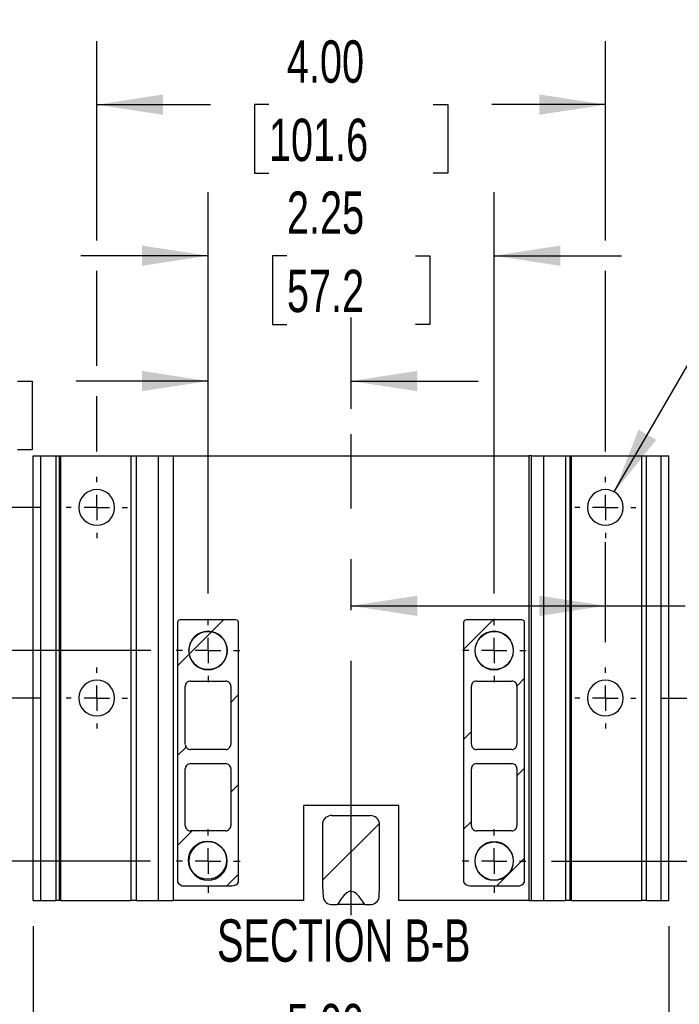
# Model space of a CAD drawing. Header units: inches. Extents: x 0 to 44, y 0 to 34.
# Tile 14 of 26: x 31.2 to 36.4, y 5 to 12.8. Entities that reach past the tile are written whole.
import ezdxf

# ---------------------------------------------------------------- set-up
doc = ezdxf.new("R2010")
doc.units = ezdxf.units.IN
doc.header["$LTSCALE"] = 4
doc.header["$MEASUREMENT"] = 0
doc.linetypes.add('CENTERX2', pattern=[0.8, 0.5, -0.1, 0.1, -0.1])
doc.layers.add('CENTER', color=40, linetype='CENTERX2')
doc.layers.add('HATCH', color=6, linetype='Continuous')
doc.layers.add('DIMENSIONS', color=140, linetype='Continuous', lineweight=25)
doc.layers.add('TEXT', color=140, linetype='Continuous', lineweight=25)
doc.styles.add('SLDTEXTSTYLE0', font='TXT', dxfattribs={"width": 0.7})
doc.dimstyles.new('SLDDIMSTYLE0', dxfattribs={"dimtxt": 0.339844, "dimasz": 0.52, "dimexe": 0, "dimexo": 0.0625, "dimgap": 0.084961, "dimtad": 0, "dimtih": 1, "dimtoh": 1, "dimrnd": 1e-09, "dimzin": 12, "dimdsep": 46, "dimtxsty": 'SLDTEXTSTYLE0', "dimsah": 1, "dimcen": 0.09, "dimadec": 0, "dimazin": 3, "dimtfac": 1, "dimtofl": 0, "dimtmove": 0, "dimatfit": 3, "dimfxl": 0, "dimfrac": 2, "dimtolj": 1, "dimtzin": 12, "dimarcsym": 0})
doc.dimstyles.new('SLDDIMSTYLE2', dxfattribs={"dimtxt": 0.339844, "dimasz": 0.52, "dimexe": 0, "dimexo": 0.0625, "dimgap": 0.084961, "dimtad": 0, "dimtih": 1, "dimtoh": 1, "dimrnd": 1e-09, "dimzin": 4, "dimdsep": 46, "dimtxsty": 'SLDTEXTSTYLE0', "dimsah": 1, "dimcen": 0.09, "dimadec": 0, "dimazin": 1, "dimtfac": 1, "dimtofl": 0, "dimtmove": 0, "dimatfit": 3, "dimfxl": 0, "dimfrac": 2, "dimtolj": 1, "dimtzin": 12, "dimarcsym": 0})
doc.dimstyles.new('SLDDIMSTYLE3', dxfattribs={"dimtxt": 0.339844, "dimasz": 0.52, "dimexe": 0, "dimexo": 0.0625, "dimgap": 0.084961, "dimtad": 0, "dimtih": 1, "dimtoh": 1, "dimdec": 3, "dimrnd": 1e-09, "dimdsep": 46, "dimtxsty": 'SLDTEXTSTYLE0', "dimsah": 1, "dimcen": 0, "dimadec": 0, "dimazin": 2, "dimtfac": 1, "dimtdec": 3, "dimtofl": 0, "dimtmove": 0, "dimatfit": 3, "dimfxl": 0, "dimfrac": 2, "dimtolj": 1, "dimtzin": 12, "dimarcsym": 0})
doc.dimstyles.new('SLDDIMSTYLE6', dxfattribs={"dimtxt": 0.339844, "dimasz": 0.52, "dimexe": 0, "dimexo": 0.0625, "dimgap": 0.084961, "dimtad": 0, "dimtih": 1, "dimtoh": 1, "dimrnd": 1e-09, "dimzin": 12, "dimdsep": 46, "dimtxsty": 'SLDTEXTSTYLE0', "dimsah": 1, "dimcen": 0.09, "dimadec": 0, "dimazin": 3, "dimtfac": 1, "dimtmove": 0, "dimatfit": 0, "dimfxl": 0, "dimfrac": 2, "dimtolj": 1, "dimtzin": 12, "dimarcsym": 0})

# ---------------------------------------------------------------- blocks, each defined once
blk = doc.blocks.new('_D_6')
at = {"layer": 'DIMENSIONS'}
for p, q in [((35.6114, 14.3566), (37.8397, 13.9618)), ((37.8397, 13.9618), (38.0297, 13.9618)), ((39.8652, 14.0084), (39.7511, 14.0084)), ((39.7511, 14.0084), (39.7511, 13.4683)), ((40.5924, 14.0084), (40.7065, 14.0084)), ((40.7065, 14.0084), (40.7065, 13.4683)), ((39.7511, 13.4683), (39.8652, 13.4683)), ((40.7065, 13.4683), (40.5924, 13.4683))]:
    blk.add_line(p, q, dxfattribs=at)
blk.add_solid([(35.6114, 14.3566), (36.1094, 14.1871), (36.1373, 14.3447)], dxfattribs=at)
at = {"layer": 'DIMENSIONS', "attachment_point": 1, "style": 'SLDTEXTSTYLE0'}
for s, insert, char_height in [('4X', (39.9353, 15.0543), 0.33333), ('%%c', (39.3259, 14.5141), 0.33333), ('0.281', (39.839, 14.5141), 0.33333), ('7.1', (39.8652, 13.8979), 0.33333), ("THRU C'SINK 45", (38.2797, 13.2817), 0.333333), ('%%d', (41.9618, 13.2817), 0.33333), ('TO', (39.1449, 12.7416), 0.33333), ('%%c', (39.9355, 12.7416), 0.33333), ('0.31', (40.4486, 12.7416), 0.33333)]:
    blk.add_mtext(s, dxfattribs=dict(at, insert=insert, char_height=char_height))
blk = doc.blocks.new('_D_16')
at = {"layer": 'DIMENSIONS'}
for p, q in [((31.2855, 5.6236), (31.2855, 4.0057)), ((36.2855, 5.6236), (36.2855, 4.0057)), ((31.2855, 4.5057), (32.6788, 4.5057)), ((33.1392, 4.5057), (33.0251, 4.5057)), ((33.0251, 4.5057), (33.0251, 3.9655)), ((34.4318, 4.5057), (34.5459, 4.5057)), ((34.5459, 4.5057), (34.5459, 3.9655)), ((36.2855, 4.5057), (34.8922, 4.5057)), ((33.0251, 3.9655), (33.1392, 3.9655)), ((34.5459, 3.9655), (34.4318, 3.9655))]:
    blk.add_line(p, q, dxfattribs=at)
for points in [[(31.2855, 4.5057), (31.8055, 4.4257), (31.8055, 4.5857)], [(36.2855, 4.5057), (35.7655, 4.5857), (35.7655, 4.4257)]]:
    blk.add_solid(points, dxfattribs=at)
at = {"layer": 'DIMENSIONS', "char_height": 0.33333, "attachment_point": 1, "style": 'SLDTEXTSTYLE0'}
for s, insert in [('5.00', (33.2806, 5.0114)), ('127.0', (33.1392, 4.3952))]:
    blk.add_mtext(s, dxfattribs=dict(at, insert=insert))
blk = doc.blocks.new('_D_17')
at = {"layer": 'DIMENSIONS'}
for p, q in [((31.7855, 11.0184), (31.7855, 12.5871)), ((35.7855, 11.0184), (35.7855, 12.5871)), ((31.7855, 12.0871), (32.6788, 12.0871)), ((33.1392, 12.0871), (33.0251, 12.0871)), ((33.0251, 12.0871), (33.0251, 11.547)), ((34.4318, 12.0871), (34.5459, 12.0871)), ((34.5459, 12.0871), (34.5459, 11.547)), ((35.7855, 12.0871), (34.8922, 12.0871)), ((33.0251, 11.547), (33.1392, 11.547)), ((34.5459, 11.547), (34.4318, 11.547)), ((31.7855, 10.032), (31.7855, 10.7784)), ((35.7855, 9.3581), (35.7855, 10.7784)), ((31.7855, 9.3581), (31.7855, 9.792))]:
    blk.add_line(p, q, dxfattribs=at)
for points in [[(31.7855, 12.0871), (32.3055, 12.0071), (32.3055, 12.1671)], [(35.7855, 12.0871), (35.2655, 12.1671), (35.2655, 12.0071)]]:
    blk.add_solid(points, dxfattribs=at)
at = {"layer": 'DIMENSIONS', "char_height": 0.33333, "attachment_point": 1, "style": 'SLDTEXTSTYLE0'}
for s, insert in [('4.00', (33.2806, 12.5929)), ('101.6', (33.1392, 11.9767))]:
    blk.add_mtext(s, dxfattribs=dict(at, insert=insert))
blk = doc.blocks.new('_D_18')
at = {"layer": 'DIMENSIONS'}
for p, q in [((38.5658, 7.4176), (38.5658, 8.4176)), ((36.226, 7.4176), (39.0658, 7.4176)), ((38.0609, 6.7766), (37.9467, 6.7766)), ((37.9467, 6.7766), (37.9467, 6.2365)), ((39.0707, 6.7766), (39.1849, 6.7766)), ((39.1849, 6.7766), (39.1849, 6.2365)), ((37.9467, 6.2365), (38.0609, 6.2365)), ((39.1849, 6.2365), (39.0707, 6.2365)), ((35.3605, 6.1356), (39.0658, 6.1356)), ((38.5658, 6.1356), (38.5658, 5.1356))]:
    blk.add_line(p, q, dxfattribs=at)
for points in [[(38.5658, 7.4176), (38.6458, 7.9376), (38.4858, 7.9376)], [(38.5658, 6.1356), (38.4858, 5.6156), (38.6458, 5.6156)]]:
    blk.add_solid(points, dxfattribs=at)
at = {"layer": 'DIMENSIONS', "char_height": 0.33333, "attachment_point": 1, "style": 'SLDTEXTSTYLE0'}
for s, insert in [('1.28', (38.0609, 7.2824)), ('32.6', (38.0609, 6.6662))]:
    blk.add_mtext(s, dxfattribs=dict(at, insert=insert))
blk = doc.blocks.new('_D_19')
at = {"layer": 'DIMENSIONS'}
for p, q in [((27.6377, 9.3949), (27.5236, 9.3949)), ((27.5236, 9.3949), (27.5236, 8.8548)), ((28.6476, 9.3949), (28.7617, 9.3949)), ((28.7617, 9.3949), (28.7617, 8.8548)), ((29.26, 9.3949), (29.7107, 9.3949)), ((29.7107, 9.3949), (29.7107, 8.9176)), ((31.345, 8.9176), (29.2107, 8.9176)), ((29.7107, 8.9176), (29.7107, 7.4176)), ((27.5236, 8.8548), (27.6377, 8.8548)), ((28.7617, 8.8548), (28.6476, 8.8548)), ((30.5548, 7.4176), (29.2107, 7.4176)), ((31.345, 7.4176), (30.7948, 7.4176))]:
    blk.add_line(p, q, dxfattribs=at)
for points in [[(29.7107, 8.9176), (29.6307, 8.3976), (29.7907, 8.3976)], [(29.7107, 7.4176), (29.7907, 7.9376), (29.6307, 7.9376)]]:
    blk.add_solid(points, dxfattribs=at)
at = {"layer": 'DIMENSIONS', "char_height": 0.33333, "attachment_point": 1, "style": 'SLDTEXTSTYLE0'}
for s, insert in [('1.50', (27.6377, 9.9007)), ('38.1', (27.6377, 9.2845))]:
    blk.add_mtext(s, dxfattribs=dict(at, insert=insert))
blk = doc.blocks.new('_D_20')
at = {"layer": 'DIMENSIONS'}
for p, q in [((32.6605, 8.2416), (32.6605, 11.3984)), ((34.9116, 8.2416), (34.9116, 11.3984)), ((32.6605, 10.8984), (31.6605, 10.8984)), ((33.2811, 10.8984), (33.167, 10.8984)), ((33.167, 10.8984), (33.167, 10.3583)), ((34.291, 10.8984), (34.4051, 10.8984)), ((34.4051, 10.8984), (34.4051, 10.3583)), ((34.9116, 10.8984), (35.9116, 10.8984)), ((33.167, 10.3583), (33.2811, 10.3583)), ((34.4051, 10.3583), (34.291, 10.3583))]:
    blk.add_line(p, q, dxfattribs=at)
for points in [[(32.6605, 10.8984), (32.1405, 10.9784), (32.1405, 10.8184)], [(34.9116, 10.8984), (35.4316, 10.8184), (35.4316, 10.9784)]]:
    blk.add_solid(points, dxfattribs=at)
at = {"layer": 'DIMENSIONS', "char_height": 0.33333, "attachment_point": 1, "style": 'SLDTEXTSTYLE0'}
for s, insert in [('2.25', (33.2811, 11.4042)), ('57.2', (33.2811, 10.788))]:
    blk.add_mtext(s, dxfattribs=dict(at, insert=insert))
blk = doc.blocks.new('_D_21')
at = {"layer": 'DIMENSIONS'}
for p, q in [((35.8558, 9.0393), (36.663, 10.4375)), ((36.663, 10.4375), (36.8497, 10.4375)), ((37.639, 10.214), (37.5249, 10.214)), ((37.5249, 10.214), (37.5249, 9.6739)), ((38.3662, 10.214), (38.4803, 10.214)), ((38.4803, 10.214), (38.4803, 9.6739)), ((37.5249, 9.6739), (37.639, 9.6739)), ((38.4803, 9.6739), (38.3662, 9.6739))]:
    blk.add_line(p, q, dxfattribs=at)
blk.add_solid([(35.8558, 9.0393), (36.1851, 9.4496), (36.0465, 9.5296)], dxfattribs=at)
at = {"layer": 'DIMENSIONS', "char_height": 0.33333, "attachment_point": 1, "style": 'SLDTEXTSTYLE0'}
for s, insert in [('8X', (37.7091, 11.2599)), ('%%c', (37.0997, 10.7198)), ('0.281', (37.6129, 10.7198)), ('7.1', (37.639, 10.1036)), ('THRU', (37.3813, 9.4874))]:
    blk.add_mtext(s, dxfattribs=dict(at, insert=insert))
blk = doc.blocks.new('_D_22')
at = {"layer": 'DIMENSIONS'}
for p, q in [((32.2105, 7.7916), (30.1748, 7.7916)), ((30.6748, 6.1356), (30.6748, 7.7916)), ((32.2089, 6.1356), (30.1748, 6.1356)), ((30.6748, 5.701), (30.6748, 6.1356)), ((28.376, 5.701), (28.2619, 5.701)), ((28.2619, 5.701), (28.2619, 5.1609)), ((29.3859, 5.701), (29.5, 5.701)), ((29.5, 5.701), (29.5, 5.1609)), ((29.9983, 5.701), (30.6748, 5.701)), ((28.2619, 5.1609), (28.376, 5.1609)), ((29.5, 5.1609), (29.3859, 5.1609))]:
    blk.add_line(p, q, dxfattribs=at)
for points in [[(30.6748, 7.7916), (30.5948, 7.2716), (30.7548, 7.2716)], [(30.6748, 6.1356), (30.7548, 6.6556), (30.5948, 6.6556)]]:
    blk.add_solid(points, dxfattribs=at)
at = {"layer": 'DIMENSIONS', "char_height": 0.33333, "attachment_point": 1, "style": 'SLDTEXTSTYLE0'}
for s, insert in [('1.66', (28.376, 6.2068)), ('42.1', (28.376, 5.5906))]:
    blk.add_mtext(s, dxfattribs=dict(at, insert=insert))
blk = doc.blocks.new('_D_23')
at = {"layer": 'DIMENSIONS'}
for p, q in [((32.6605, 8.2416), (32.6605, 10.412)), ((33.7855, 9.6939), (33.7855, 10.412)), ((30.1531, 9.912), (30.0389, 9.912)), ((30.0389, 9.912), (30.0389, 9.3719)), ((31.1629, 9.912), (31.2771, 9.912)), ((31.2771, 9.912), (31.2771, 9.3719)), ((32.6605, 9.912), (31.6233, 9.912)), ((33.7855, 9.912), (34.7855, 9.912)), ((30.0389, 9.3719), (30.1531, 9.3719)), ((31.2771, 9.3719), (31.1629, 9.3719))]:
    blk.add_line(p, q, dxfattribs=at)
for points in [[(32.6605, 9.912), (32.1405, 9.992), (32.1405, 9.832)], [(33.7855, 9.912), (34.3055, 9.832), (34.3055, 9.992)]]:
    blk.add_solid(points, dxfattribs=at)
at = {"layer": 'DIMENSIONS', "char_height": 0.33333, "attachment_point": 1, "style": 'SLDTEXTSTYLE0'}
for s, insert in [('1.13', (30.1531, 10.4178)), ('28.6', (30.1531, 9.8015))]:
    blk.add_mtext(s, dxfattribs=dict(at, insert=insert))
blk = doc.blocks.new('_D_24')
at = {"layer": 'DIMENSIONS'}
for p, q in [((35.7855, 7.8581), (35.7855, 8.6436)), ((33.7855, 8.1436), (35.7855, 8.1436)), ((35.7855, 8.1436), (36.4129, 8.1436)), ((36.8733, 8.1436), (36.7592, 8.1436)), ((36.7592, 8.1436), (36.7592, 7.6035)), ((37.8832, 8.1436), (37.9973, 8.1436)), ((37.9973, 8.1436), (37.9973, 7.6035)), ((36.7592, 7.6035), (36.8733, 7.6035)), ((37.9973, 7.6035), (37.8832, 7.6035))]:
    blk.add_line(p, q, dxfattribs=at)
for points in [[(33.7855, 8.1436), (34.3055, 8.0636), (34.3055, 8.2236)], [(35.7855, 8.1436), (35.2655, 8.2236), (35.2655, 8.0636)]]:
    blk.add_solid(points, dxfattribs=at)
at = {"layer": 'DIMENSIONS', "char_height": 0.33333, "attachment_point": 1, "style": 'SLDTEXTSTYLE0'}
for s, insert in [('2.00', (36.8733, 8.6494)), ('50.8', (36.8733, 8.0332))]:
    blk.add_mtext(s, dxfattribs=dict(at, insert=insert))
blk = doc.blocks.new('SW_CENTERMARKSYMBOL_9')
at = {"layer": 'CENTER', "color": 0}
for p, q in [((0, 0.2), (0, 0.25)), ((0, 0), (0, 0.1)), ((-0.2, 0), (-0.25, 0)), ((0, 0), (-0.1, 0)), ((0, 0), (0, -0.1)), ((0, 0), (0.1, 0)), ((0.2, 0), (0.25, 0)), ((0, -0.2), (0, -0.25))]:
    blk.add_line(p, q, dxfattribs=at)
blk = doc.blocks.new('SW_CENTERMARKSYMBOL_10')
at = {"layer": 'CENTER', "color": 0}
for p, q in [((0, 0.2), (0, 0.25)), ((0, 0), (0, 0.1)), ((-0.2, 0), (-0.25, 0)), ((0, 0), (-0.1, 0)), ((0, 0), (0, -0.1)), ((0, 0), (0.1, 0)), ((0.2, 0), (0.25, 0)), ((0, -0.2), (0, -0.25))]:
    blk.add_line(p, q, dxfattribs=at)
blk = doc.blocks.new('SW_CENTERMARKSYMBOL_11')
at = {"layer": 'CENTER', "color": 0}
for p, q in [((0, 0.2), (0, 0.25)), ((0, 0), (0, 0.1)), ((-0.2, 0), (-0.25, 0)), ((0, 0), (-0.1, 0)), ((0, 0), (0, -0.1)), ((0, 0), (0.1, 0)), ((0.2, 0), (0.25, 0)), ((0, -0.2), (0, -0.25))]:
    blk.add_line(p, q, dxfattribs=at)
blk = doc.blocks.new('SW_CENTERMARKSYMBOL_12')
at = {"layer": 'CENTER', "color": 0}
for p, q in [((0, 0.2), (0, 0.2405)), ((0, 0), (0, 0.1)), ((-0.2, 0), (-0.2405, 0)), ((0, 0), (-0.1, 0)), ((0, 0), (0, -0.1)), ((0, 0), (0.1, 0)), ((0.2, 0), (0.2405, 0)), ((0, -0.2), (0, -0.2405))]:
    blk.add_line(p, q, dxfattribs=at)
blk = doc.blocks.new('SW_CENTERMARKSYMBOL_13')
at = {"layer": 'CENTER', "color": 0}
for p, q in [((0, 0.2), (0, 0.2405)), ((0, 0), (0, 0.1)), ((-0.2, 0), (-0.2405, 0)), ((0, 0), (-0.1, 0)), ((0, 0), (0, -0.1)), ((0, 0), (0.1, 0)), ((0.2, 0), (0.2405, 0)), ((0, -0.2), (0, -0.2405))]:
    blk.add_line(p, q, dxfattribs=at)
blk = doc.blocks.new('SW_CENTERMARKSYMBOL_14')
at = {"layer": 'CENTER', "color": 0}
for p, q in [((0, 0.2), (0, 0.2405)), ((0, 0), (0, 0.1)), ((-0.2, 0), (-0.2405, 0)), ((0, 0), (-0.1, 0)), ((0, 0), (0, -0.1)), ((0, 0), (0.1, 0)), ((0.2, 0), (0.2405, 0)), ((0, -0.2), (0, -0.2405))]:
    blk.add_line(p, q, dxfattribs=at)
blk = doc.blocks.new('SW_CENTERMARKSYMBOL_15')
at = {"layer": 'CENTER', "color": 0}
for p, q in [((0, 0.2), (0, 0.2405)), ((0, 0), (0, 0.1)), ((-0.2, 0), (-0.2405, 0)), ((0, 0), (-0.1, 0)), ((0, 0), (0, -0.1)), ((0, 0), (0.1, 0)), ((0.2, 0), (0.2405, 0)), ((0, -0.2), (0, -0.2405))]:
    blk.add_line(p, q, dxfattribs=at)
blk = doc.blocks.new('SW_CENTERMARKSYMBOL_16')
at = {"layer": 'CENTER', "color": 0}
for p, q in [((0, 0.2), (0, 0.2516)), ((0, 0), (0, 0.1)), ((-0.2, 0), (-0.2516, 0)), ((0, 0), (-0.1, 0)), ((0, 0), (0, -0.1)), ((0, 0), (0.1, 0)), ((0.2, 0), (0.2516, 0)), ((0, -0.2), (0, -0.2516))]:
    blk.add_line(p, q, dxfattribs=at)

msp = doc.modelspace()

# ---------------------------------------------------------------- hatches: boundary and pattern name
at = {"layer": 'HATCH'}
h = msp.add_hatch(dxfattribs=at)
h.set_pattern_fill('ANSI31', color=256, scale=4, style=0)
edge = h.paths.add_edge_path(flags=0)
edge.add_arc((32.8803, 8.0114), 0.021, 0, 90)
edge.add_line((32.8803, 8.0324), (32.4418, 8.0324))
edge.add_arc((32.4418, 8.0114), 0.021, 90, 180)
edge.add_line((32.4208, 8.0114), (32.4208, 5.9678))
edge.add_arc((32.473, 6.0021), 0.0625, 213.24986, 270)
edge.add_line((32.473, 5.9396), (32.8483, 5.9396))
edge.add_ellipse((32.8483, 6.0021), major_axis=(0.0625, 0), ratio=0.999391, start_angle=270, end_angle=328.10263)
edge.add_line((32.9014, 5.9691), (32.9014, 8.0114))
edge = h.paths.add_edge_path(flags=0)
edge.add_arc((32.6605, 7.7916), 0.1516, -90, 90, ccw=False)
edge.add_arc((32.6605, 7.7916), 0.1516, 180, 270, ccw=False)
edge.add_arc((32.6605, 7.7916), 0.1516, 90, 180, ccw=False)
edge = h.paths.add_edge_path(flags=0)
edge.add_line((32.8397, 6.8616), (32.8397, 6.4137))
edge.add_spline(control_points=[(32.8397, 6.4137), (32.8397, 6.4083), (32.8386, 6.4029), (32.8365, 6.398), (32.8348, 6.3939), (32.8323, 6.39), (32.8293, 6.3866), (32.8262, 6.3833), (32.8226, 6.3805), (32.8186, 6.3783), (32.8147, 6.3762), (32.8103, 6.3747), (32.8059, 6.374), (32.8038, 6.3736), (32.8016, 6.3735), (32.7995, 6.3735)], knot_values=[0, 0, 0, 0, 0.000405, 0.000405, 0.000405, 0.000746, 0.000746, 0.000746, 0.001087, 0.001087, 0.001087, 0.001428, 0.001428, 0.001428, 0.001588, 0.001588, 0.001588, 0.001588], weights=[1, 1, 1, 1, 1, 1, 1, 1, 1, 1, 1, 1, 1, 1, 1, 1], degree=3, periodic=0)
edge.add_line((32.7995, 6.3735), (32.5216, 6.3735))
edge.add_spline(control_points=[(32.5216, 6.3735), (32.5162, 6.3735), (32.5108, 6.3746), (32.5059, 6.3766), (32.5018, 6.3784), (32.4979, 6.3809), (32.4945, 6.3839), (32.4912, 6.3869), (32.4884, 6.3905), (32.4862, 6.3945), (32.4841, 6.3985), (32.4826, 6.4028), (32.4819, 6.4073), (32.4815, 6.4094), (32.4814, 6.4115), (32.4814, 6.4137)], knot_values=[0, 0, 0, 0, 0.000405, 0.000405, 0.000405, 0.000746, 0.000746, 0.000746, 0.001087, 0.001087, 0.001087, 0.001428, 0.001428, 0.001428, 0.001588, 0.001588, 0.001588, 0.001588], weights=[1, 1, 1, 1, 1, 1, 1, 1, 1, 1, 1, 1, 1, 1, 1, 1], degree=3, periodic=0)
edge.add_line((32.4814, 6.4137), (32.4814, 6.8616))
edge.add_spline(control_points=[(32.4814, 6.8616), (32.4814, 6.8669), (32.4825, 6.8723), (32.4845, 6.8772), (32.4863, 6.8814), (32.4888, 6.8853), (32.4918, 6.8886), (32.4948, 6.8919), (32.4985, 6.8948), (32.5024, 6.8969), (32.5064, 6.8991), (32.5107, 6.9006), (32.5152, 6.9013), (32.5173, 6.9016), (32.5194, 6.9018), (32.5216, 6.9018)], knot_values=[0, 0, 0, 0, 0.000405, 0.000405, 0.000405, 0.000746, 0.000746, 0.000746, 0.001087, 0.001087, 0.001087, 0.001428, 0.001428, 0.001428, 0.001588, 0.001588, 0.001588, 0.001588], weights=[1, 1, 1, 1, 1, 1, 1, 1, 1, 1, 1, 1, 1, 1, 1, 1], degree=3, periodic=0)
edge.add_line((32.5216, 6.9018), (32.7995, 6.9018))
edge.add_spline(control_points=[(32.7995, 6.9018), (32.8048, 6.9018), (32.8102, 6.9007), (32.8151, 6.8986), (32.8193, 6.8969), (32.8232, 6.8944), (32.8265, 6.8914), (32.8298, 6.8883), (32.8327, 6.8847), (32.8348, 6.8807), (32.837, 6.8768), (32.8385, 6.8724), (32.8392, 6.868), (32.8395, 6.8659), (32.8397, 6.8637), (32.8397, 6.8616)], knot_values=[0, 0, 0, 0, 0.000405, 0.000405, 0.000405, 0.000746, 0.000746, 0.000746, 0.001087, 0.001087, 0.001087, 0.001428, 0.001428, 0.001428, 0.001588, 0.001588, 0.001588, 0.001588], weights=[1, 1, 1, 1, 1, 1, 1, 1, 1, 1, 1, 1, 1, 1, 1, 1], degree=3, periodic=0)
edge = h.paths.add_edge_path(flags=0)
edge.add_line((32.4814, 7.0537), (32.4814, 7.5116))
edge.add_spline(control_points=[(32.4814, 7.5116), (32.4814, 7.5169), (32.4825, 7.5223), (32.4845, 7.5272), (32.4863, 7.5314), (32.4888, 7.5353), (32.4918, 7.5386), (32.4948, 7.5419), (32.4985, 7.5448), (32.5024, 7.5469), (32.5064, 7.5491), (32.5107, 7.5506), (32.5152, 7.5513), (32.5173, 7.5516), (32.5194, 7.5518), (32.5216, 7.5518)], knot_values=[0, 0, 0, 0, 0.000405, 0.000405, 0.000405, 0.000746, 0.000746, 0.000746, 0.001087, 0.001087, 0.001087, 0.001428, 0.001428, 0.001428, 0.001588, 0.001588, 0.001588, 0.001588], weights=[1, 1, 1, 1, 1, 1, 1, 1, 1, 1, 1, 1, 1, 1, 1, 1], degree=3, periodic=0)
edge.add_line((32.5216, 7.5518), (32.7995, 7.5518))
edge.add_spline(control_points=[(32.7995, 7.5518), (32.8048, 7.5518), (32.8102, 7.5507), (32.8151, 7.5486), (32.8193, 7.5469), (32.8232, 7.5444), (32.8265, 7.5414), (32.8298, 7.5383), (32.8327, 7.5347), (32.8348, 7.5307), (32.837, 7.5268), (32.8385, 7.5224), (32.8392, 7.518), (32.8395, 7.5159), (32.8397, 7.5137), (32.8397, 7.5116)], knot_values=[0, 0, 0, 0, 0.000405, 0.000405, 0.000405, 0.000746, 0.000746, 0.000746, 0.001087, 0.001087, 0.001087, 0.001428, 0.001428, 0.001428, 0.001588, 0.001588, 0.001588, 0.001588], weights=[1, 1, 1, 1, 1, 1, 1, 1, 1, 1, 1, 1, 1, 1, 1, 1], degree=3, periodic=0)
edge.add_line((32.8397, 7.5116), (32.8397, 7.0537))
edge.add_spline(control_points=[(32.8397, 7.0537), (32.8397, 7.0483), (32.8386, 7.0429), (32.8365, 7.038), (32.8348, 7.0339), (32.8323, 7.03), (32.8293, 7.0266), (32.8262, 7.0233), (32.8226, 7.0205), (32.8186, 7.0183), (32.8147, 7.0162), (32.8103, 7.0147), (32.8059, 7.014), (32.8038, 7.0136), (32.8016, 7.0135), (32.7995, 7.0135)], knot_values=[0, 0, 0, 0, 0.000405, 0.000405, 0.000405, 0.000746, 0.000746, 0.000746, 0.001087, 0.001087, 0.001087, 0.001428, 0.001428, 0.001428, 0.001588, 0.001588, 0.001588, 0.001588], weights=[1, 1, 1, 1, 1, 1, 1, 1, 1, 1, 1, 1, 1, 1, 1, 1], degree=3, periodic=0)
edge.add_line((32.7995, 7.0135), (32.5216, 7.0135))
edge.add_spline(control_points=[(32.5216, 7.0135), (32.5162, 7.0135), (32.5108, 7.0146), (32.5059, 7.0166), (32.5018, 7.0184), (32.4979, 7.0209), (32.4945, 7.0239), (32.4912, 7.0269), (32.4884, 7.0305), (32.4862, 7.0345), (32.4841, 7.0385), (32.4826, 7.0428), (32.4819, 7.0473), (32.4815, 7.0494), (32.4814, 7.0515), (32.4814, 7.0537)], knot_values=[0, 0, 0, 0, 0.000405, 0.000405, 0.000405, 0.000746, 0.000746, 0.000746, 0.001087, 0.001087, 0.001087, 0.001428, 0.001428, 0.001428, 0.001588, 0.001588, 0.001588, 0.001588], weights=[1, 1, 1, 1, 1, 1, 1, 1, 1, 1, 1, 1, 1, 1, 1, 1], degree=3, periodic=0)
edge = h.paths.add_edge_path(flags=0)
edge.add_arc((32.6605, 6.1356), 0.1516, -90, 90, ccw=False)
edge.add_arc((32.6605, 6.1356), 0.1516, 180, 270, ccw=False)
edge.add_arc((32.6605, 6.1356), 0.1516, 90, 180, ccw=False)
h = msp.add_hatch(dxfattribs=at)
h.set_pattern_fill('ANSI31', color=256, scale=4, style=0)
edge = h.paths.add_edge_path(flags=0)
edge.add_arc((35.1293, 8.0114), 0.021, 0, 90.00001)
edge.add_line((35.1293, 8.0324), (34.6907, 8.0324))
edge.add_arc((34.6907, 8.0114), 0.021, 90, 180)
edge.add_line((34.6697, 8.0114), (34.6697, 5.9691))
edge.add_ellipse((34.7228, 6.0021), major_axis=(0.0625, 0), ratio=0.999391, start_angle=211.89737, end_angle=270)
edge.add_line((34.7228, 5.9396), (35.098, 5.9396))
edge.add_arc((35.098, 6.0021), 0.0625, 270, 326.75014)
edge.add_line((35.1503, 5.9678), (35.1503, 8.0114))
edge = h.paths.add_edge_path(flags=0)
edge.add_arc((34.9105, 7.7916), 0.1516, -90, 90, ccw=False)
edge.add_arc((34.9105, 7.7916), 0.1516, 180, 270, ccw=False)
edge.add_arc((34.9105, 7.7916), 0.1516, 90, 180, ccw=False)
edge = h.paths.add_edge_path(flags=0)
edge.add_line((35.0897, 7.5116), (35.0897, 7.0537))
edge.add_spline(control_points=[(35.0897, 7.0537), (35.0897, 7.0483), (35.0886, 7.0429), (35.0865, 7.038), (35.0848, 7.0339), (35.0823, 7.03), (35.0793, 7.0266), (35.0762, 7.0233), (35.0726, 7.0205), (35.0686, 7.0183), (35.0647, 7.0162), (35.0603, 7.0147), (35.0559, 7.014), (35.0538, 7.0136), (35.0516, 7.0135), (35.0495, 7.0135)], knot_values=[0, 0, 0, 0, 0.000405, 0.000405, 0.000405, 0.000746, 0.000746, 0.000746, 0.001087, 0.001087, 0.001087, 0.001428, 0.001428, 0.001428, 0.001588, 0.001588, 0.001588, 0.001588], weights=[1, 1, 1, 1, 1, 1, 1, 1, 1, 1, 1, 1, 1, 1, 1, 1], degree=3, periodic=0)
edge.add_line((35.0495, 7.0135), (34.7716, 7.0135))
edge.add_spline(control_points=[(34.7716, 7.0135), (34.7662, 7.0135), (34.7608, 7.0146), (34.7559, 7.0166), (34.7518, 7.0184), (34.7479, 7.0209), (34.7445, 7.0239), (34.7412, 7.0269), (34.7384, 7.0305), (34.7362, 7.0345), (34.7341, 7.0385), (34.7326, 7.0428), (34.7319, 7.0473), (34.7315, 7.0494), (34.7314, 7.0515), (34.7314, 7.0537)], knot_values=[0, 0, 0, 0, 0.000405, 0.000405, 0.000405, 0.000746, 0.000746, 0.000746, 0.001087, 0.001087, 0.001087, 0.001428, 0.001428, 0.001428, 0.001588, 0.001588, 0.001588, 0.001588], weights=[1, 1, 1, 1, 1, 1, 1, 1, 1, 1, 1, 1, 1, 1, 1, 1], degree=3, periodic=0)
edge.add_line((34.7314, 7.0537), (34.7314, 7.5116))
edge.add_spline(control_points=[(34.7314, 7.5116), (34.7314, 7.5169), (34.7325, 7.5223), (34.7345, 7.5272), (34.7363, 7.5314), (34.7388, 7.5353), (34.7418, 7.5386), (34.7448, 7.5419), (34.7485, 7.5448), (34.7524, 7.5469), (34.7564, 7.5491), (34.7607, 7.5506), (34.7652, 7.5513), (34.7673, 7.5516), (34.7694, 7.5518), (34.7716, 7.5518)], knot_values=[0, 0, 0, 0, 0.000405, 0.000405, 0.000405, 0.000746, 0.000746, 0.000746, 0.001087, 0.001087, 0.001087, 0.001428, 0.001428, 0.001428, 0.001588, 0.001588, 0.001588, 0.001588], weights=[1, 1, 1, 1, 1, 1, 1, 1, 1, 1, 1, 1, 1, 1, 1, 1], degree=3, periodic=0)
edge.add_line((34.7716, 7.5518), (35.0495, 7.5518))
edge.add_spline(control_points=[(35.0495, 7.5518), (35.0548, 7.5518), (35.0602, 7.5507), (35.0651, 7.5486), (35.0693, 7.5469), (35.0732, 7.5444), (35.0765, 7.5414), (35.0798, 7.5383), (35.0827, 7.5347), (35.0848, 7.5307), (35.087, 7.5268), (35.0885, 7.5224), (35.0892, 7.518), (35.0895, 7.5159), (35.0897, 7.5137), (35.0897, 7.5116)], knot_values=[0, 0, 0, 0, 0.000405, 0.000405, 0.000405, 0.000746, 0.000746, 0.000746, 0.001087, 0.001087, 0.001087, 0.001428, 0.001428, 0.001428, 0.001588, 0.001588, 0.001588, 0.001588], weights=[1, 1, 1, 1, 1, 1, 1, 1, 1, 1, 1, 1, 1, 1, 1, 1], degree=3, periodic=0)
edge = h.paths.add_edge_path(flags=0)
edge.add_line((35.0897, 6.8616), (35.0897, 6.4137))
edge.add_spline(control_points=[(35.0897, 6.4137), (35.0897, 6.4083), (35.0886, 6.4029), (35.0865, 6.398), (35.0848, 6.3939), (35.0823, 6.39), (35.0793, 6.3866), (35.0762, 6.3833), (35.0726, 6.3805), (35.0686, 6.3783), (35.0647, 6.3762), (35.0603, 6.3747), (35.0559, 6.374), (35.0538, 6.3736), (35.0516, 6.3735), (35.0495, 6.3735)], knot_values=[0, 0, 0, 0, 0.000405, 0.000405, 0.000405, 0.000746, 0.000746, 0.000746, 0.001087, 0.001087, 0.001087, 0.001428, 0.001428, 0.001428, 0.001588, 0.001588, 0.001588, 0.001588], weights=[1, 1, 1, 1, 1, 1, 1, 1, 1, 1, 1, 1, 1, 1, 1, 1], degree=3, periodic=0)
edge.add_line((35.0495, 6.3735), (34.7716, 6.3735))
edge.add_spline(control_points=[(34.7716, 6.3735), (34.7662, 6.3735), (34.7608, 6.3746), (34.7559, 6.3766), (34.7518, 6.3784), (34.7479, 6.3809), (34.7445, 6.3839), (34.7412, 6.3869), (34.7384, 6.3905), (34.7362, 6.3945), (34.7341, 6.3985), (34.7326, 6.4028), (34.7319, 6.4073), (34.7315, 6.4094), (34.7314, 6.4115), (34.7314, 6.4137)], knot_values=[0, 0, 0, 0, 0.000405, 0.000405, 0.000405, 0.000746, 0.000746, 0.000746, 0.001087, 0.001087, 0.001087, 0.001428, 0.001428, 0.001428, 0.001588, 0.001588, 0.001588, 0.001588], weights=[1, 1, 1, 1, 1, 1, 1, 1, 1, 1, 1, 1, 1, 1, 1, 1], degree=3, periodic=0)
edge.add_line((34.7314, 6.4137), (34.7314, 6.8616))
edge.add_spline(control_points=[(34.7314, 6.8616), (34.7314, 6.8669), (34.7325, 6.8723), (34.7345, 6.8772), (34.7363, 6.8814), (34.7388, 6.8853), (34.7418, 6.8886), (34.7448, 6.8919), (34.7485, 6.8948), (34.7524, 6.8969), (34.7564, 6.8991), (34.7607, 6.9006), (34.7652, 6.9013), (34.7673, 6.9016), (34.7694, 6.9018), (34.7716, 6.9018)], knot_values=[0, 0, 0, 0, 0.000405, 0.000405, 0.000405, 0.000746, 0.000746, 0.000746, 0.001087, 0.001087, 0.001087, 0.001428, 0.001428, 0.001428, 0.001588, 0.001588, 0.001588, 0.001588], weights=[1, 1, 1, 1, 1, 1, 1, 1, 1, 1, 1, 1, 1, 1, 1, 1], degree=3, periodic=0)
edge.add_line((34.7716, 6.9018), (35.0495, 6.9018))
edge.add_spline(control_points=[(35.0495, 6.9018), (35.0548, 6.9018), (35.0602, 6.9007), (35.0651, 6.8986), (35.0693, 6.8969), (35.0732, 6.8944), (35.0765, 6.8914), (35.0798, 6.8883), (35.0827, 6.8847), (35.0848, 6.8807), (35.087, 6.8768), (35.0885, 6.8724), (35.0892, 6.868), (35.0895, 6.8659), (35.0897, 6.8637), (35.0897, 6.8616)], knot_values=[0, 0, 0, 0, 0.000405, 0.000405, 0.000405, 0.000746, 0.000746, 0.000746, 0.001087, 0.001087, 0.001087, 0.001428, 0.001428, 0.001428, 0.001588, 0.001588, 0.001588, 0.001588], weights=[1, 1, 1, 1, 1, 1, 1, 1, 1, 1, 1, 1, 1, 1, 1, 1], degree=3, periodic=0)
edge = h.paths.add_edge_path(flags=0)
edge.add_arc((34.9105, 6.1356), 0.1516, -90, 90, ccw=False)
edge.add_arc((34.9105, 6.1356), 0.1516, 180, 270, ccw=False)
edge.add_arc((34.9105, 6.1356), 0.1516, 90, 180, ccw=False)
h = msp.add_hatch(dxfattribs=at)
h.set_pattern_fill('ANSI31', color=256, scale=4, style=0)
edge = h.paths.add_edge_path(flags=0)
edge.add_arc((32.6605, 7.7916), 0.15, 0, 360)
h = msp.add_hatch(dxfattribs=at)
h.set_pattern_fill('ANSI31', color=256, scale=4, style=0)
edge = h.paths.add_edge_path(flags=0)
edge.add_arc((34.9116, 7.7916), 0.15, 0, 360)
h = msp.add_hatch(dxfattribs=at)
h.set_pattern_fill('ANSI31', color=256, scale=4, style=0)
edge = h.paths.add_edge_path(flags=0)
edge.add_line((33.8928, 5.7926), (33.9322, 5.7926))
edge.add_spline(control_points=[(33.9322, 5.7926), (33.9334, 5.7926), (33.9346, 5.7926), (33.9358, 5.7927), (33.9451, 5.793), (33.9544, 5.7947), (33.9632, 5.798), (33.9719, 5.8013), (33.9803, 5.8063), (33.9871, 5.8128), (33.9907, 5.8163), (33.994, 5.8202), (33.9967, 5.8245), (34.0001, 5.8299), (34.0027, 5.8359), (34.0042, 5.8421), (34.0051, 5.8457), (34.0056, 5.8493), (34.0057, 5.8529)], knot_values=[0.009868, 0.009868, 0.009868, 0.009868, 0.009957, 0.009957, 0.009957, 0.010668, 0.010668, 0.010668, 0.011387, 0.011387, 0.011387, 0.01177, 0.01177, 0.01177, 0.012257, 0.012257, 0.012257, 0.012533, 0.012533, 0.012533, 0.012533], weights=[1, 1, 1, 1, 1, 1, 1, 1, 1, 1, 1, 1, 1, 1, 1, 1, 1, 1, 1], degree=3, periodic=0)
edge.add_spline(control_points=[(34.0057, 5.8529), (34.0068, 5.8818), (34.008, 5.9107), (34.0091, 5.9396)], knot_values=[0.007629, 0.007629, 0.007629, 0.007629, 0.009833, 0.009833, 0.009833, 0.009833], weights=[1, 1, 1, 1], degree=3, periodic=0)
edge.add_line((34.0091, 5.9396), (34.0091, 6.4301))
edge.add_spline(control_points=[(34.0091, 6.4301), (34.0091, 6.4359), (34.0082, 6.4417), (34.0065, 6.4471), (34.0044, 6.4536), (34.0011, 6.4598), (33.997, 6.4651), (33.9929, 6.4705), (33.9878, 6.4753), (33.9823, 6.4791), (33.9763, 6.4832), (33.9696, 6.4864), (33.9627, 6.4886), (33.9549, 6.4911), (33.9466, 6.4924), (33.9383, 6.4926), (33.9375, 6.4926), (33.9368, 6.4926), (33.936, 6.4926)], knot_values=[0.011167, 0.011167, 0.011167, 0.011167, 0.011602, 0.011602, 0.011602, 0.012119, 0.012119, 0.012119, 0.012633, 0.012633, 0.012633, 0.013184, 0.013184, 0.013184, 0.013811, 0.013811, 0.013811, 0.013869, 0.013869, 0.013869, 0.013869], weights=[1, 1, 1, 1, 1, 1, 1, 1, 1, 1, 1, 1, 1, 1, 1, 1, 1, 1, 1], degree=3, periodic=0)
edge.add_line((33.936, 6.4926), (33.6351, 6.4926))
edge.add_spline(control_points=[(33.6351, 6.4926), (33.6326, 6.4926), (33.6301, 6.4925), (33.6276, 6.4923), (33.6186, 6.4916), (33.6096, 6.4895), (33.6013, 6.486), (33.5929, 6.4824), (33.5851, 6.4772), (33.5788, 6.4706), (33.5733, 6.465), (33.5689, 6.4583), (33.566, 6.4511), (33.5635, 6.4448), (33.5621, 6.4379), (33.562, 6.4311), (33.562, 6.4308), (33.562, 6.4305), (33.562, 6.4301)], knot_values=[0.003148, 0.003148, 0.003148, 0.003148, 0.003337, 0.003337, 0.003337, 0.004028, 0.004028, 0.004028, 0.004727, 0.004727, 0.004727, 0.005324, 0.005324, 0.005324, 0.005842, 0.005842, 0.005842, 0.005867, 0.005867, 0.005867, 0.005867], weights=[1, 1, 1, 1, 1, 1, 1, 1, 1, 1, 1, 1, 1, 1, 1, 1, 1, 1, 1], degree=3, periodic=0)
edge.add_line((33.562, 6.4301), (33.562, 5.9396))
edge.add_spline(control_points=[(33.562, 5.9396), (33.5631, 5.9107), (33.5642, 5.8818), (33.5653, 5.8529)], knot_values=[0.006036, 0.006036, 0.006036, 0.006036, 0.008239, 0.008239, 0.008239, 0.008239], weights=[1, 1, 1, 1], degree=3, periodic=0)
edge.add_spline(control_points=[(33.5653, 5.8529), (33.5655, 5.8483), (33.5663, 5.8436), (33.5676, 5.8392), (33.5694, 5.8332), (33.5722, 5.8274), (33.5758, 5.8223), (33.5795, 5.8169), (33.5842, 5.8121), (33.5894, 5.8082), (33.5951, 5.8039), (33.6015, 5.8004), (33.6082, 5.7979), (33.6157, 5.7951), (33.6238, 5.7934), (33.6319, 5.7929), (33.6342, 5.7927), (33.6365, 5.7926), (33.6388, 5.7926)], knot_values=[0.006109, 0.006109, 0.006109, 0.006109, 0.006463, 0.006463, 0.006463, 0.006942, 0.006942, 0.006942, 0.00744, 0.00744, 0.00744, 0.007984, 0.007984, 0.007984, 0.008602, 0.008602, 0.008602, 0.008777, 0.008777, 0.008777, 0.008777], weights=[1, 1, 1, 1, 1, 1, 1, 1, 1, 1, 1, 1, 1, 1, 1, 1, 1, 1, 1], degree=3, periodic=0)
edge.add_line((33.6388, 5.7926), (33.6782, 5.7926))
edge.add_spline(control_points=[(33.6782, 5.7926), (33.6892, 5.811), (33.7008, 5.8291), (33.7139, 5.8461), (33.7248, 5.8604), (33.7369, 5.8743), (33.7516, 5.8846), (33.7576, 5.8888), (33.7642, 5.8924), (33.7712, 5.8945), (33.7773, 5.8964), (33.7838, 5.8971), (33.7901, 5.8965), (33.7973, 5.8958), (33.8043, 5.8933), (33.8107, 5.89), (33.817, 5.8866), (33.8229, 5.8823), (33.8283, 5.8777), (33.8417, 5.8661), (33.853, 5.8521), (33.8634, 5.8377), (33.8739, 5.8232), (33.8836, 5.808), (33.8928, 5.7926)], knot_values=[0.00942, 0.00942, 0.00942, 0.00942, 0.011051, 0.011051, 0.011051, 0.012419, 0.012419, 0.012419, 0.012972, 0.012972, 0.012972, 0.013451, 0.013451, 0.013451, 0.014001, 0.014001, 0.014001, 0.014539, 0.014539, 0.014539, 0.015879, 0.015879, 0.015879, 0.01724, 0.01724, 0.01724, 0.01724], weights=[1, 1, 1, 1, 1, 1, 1, 1, 1, 1, 1, 1, 1, 1, 1, 1, 1, 1, 1, 1, 1, 1, 1, 1, 1], degree=3, periodic=0)
h = msp.add_hatch(dxfattribs=at)
h.set_pattern_fill('ANSI31', color=256, scale=4, style=0)
edge = h.paths.add_edge_path(flags=0)
edge.add_arc((32.6565, 6.142), 0.15, 0, 360)
h = msp.add_hatch(dxfattribs=at)
h.set_pattern_fill('ANSI31', color=256, scale=4, style=0)
edge = h.paths.add_edge_path(flags=0)
edge.add_arc((34.9105, 6.1356), 0.15, 0, 360)

# ---------------------------------------------------------------- linework, layer by layer
for p, q in [((31.2855, 5.8236), (31.2855, 9.3236)), ((31.2855, 9.3236), (31.3466, 9.3236)), ((31.3466, 5.8236), (31.3466, 9.3236)), ((31.3466, 9.3236), (31.4634, 9.3236)), ((31.4634, 9.3236), (31.4634, 5.8236)), ((31.4634, 9.3236), (31.4936, 9.3236)), ((31.4936, 5.8236), (31.4936, 9.3236)), ((31.4936, 9.3236), (31.5019, 9.3236)), ((31.5019, 5.8236), (31.5019, 9.3236)), ((31.5019, 9.3236), (32.0532, 9.3236)), ((32.0532, 9.3236), (32.0532, 5.8236)), ((32.0532, 9.3236), (32.0992, 9.3236)), ((32.0992, 5.8236), (32.0992, 9.3236)), ((32.0992, 9.3236), (32.2697, 9.3236)), ((32.2697, 9.3236), (32.2697, 5.8236)), ((32.2697, 9.3236), (32.3884, 9.3236)), ((32.3884, 5.8236), (32.3884, 9.3236)), ((32.3884, 9.3236), (35.1826, 9.3236)), ((35.1826, 9.3236), (35.1826, 5.8236)), ((35.2041, 9.3236), (35.1826, 9.3236)), ((35.2041, 5.8236), (35.2041, 9.3236)), ((35.2041, 9.3236), (35.3013, 9.3236)), ((35.3013, 5.8236), (35.3013, 9.3236)), ((35.3013, 9.3236), (35.4718, 9.3236)), ((35.4718, 9.3236), (35.4718, 5.8236)), ((35.4718, 9.3236), (35.5095, 9.3236)), ((35.5095, 5.8236), (35.5095, 9.3236)), ((35.5095, 9.3236), (35.5178, 9.3236)), ((35.5178, 5.8236), (35.5178, 9.3236)), ((35.5178, 9.3236), (36.0691, 9.3236)), ((36.0691, 9.3236), (36.0691, 5.8236)), ((36.0691, 9.3236), (36.1077, 9.3236)), ((36.1077, 5.8236), (36.1077, 9.3236)), ((36.1077, 9.3236), (36.2245, 9.3236)), ((36.2245, 5.8236), (36.2245, 9.3236)), ((36.2245, 9.3236), (36.2855, 9.3236)), ((36.2855, 5.8236), (36.2855, 9.3236)), ((32.4208, 8.0114), (32.4208, 5.9678)), ((32.8803, 8.0324), (32.4418, 8.0324)), ((32.9014, 5.9691), (32.9014, 8.0114)), ((34.6697, 8.0114), (34.6697, 5.9691)), ((35.1293, 8.0324), (34.6907, 8.0324)), ((35.1503, 5.9678), (35.1503, 8.0114)), ((32.5216, 7.5518), (32.7995, 7.5518)), ((34.7716, 7.5518), (35.0495, 7.5518)), ((32.4814, 7.0537), (32.4814, 7.5116)), ((32.8397, 7.5116), (32.8397, 7.0537)), ((34.7314, 7.0537), (34.7314, 7.5116)), ((35.0897, 7.5116), (35.0897, 7.0537)), ((32.7995, 7.0135), (32.5216, 7.0135)), ((35.0495, 7.0135), (34.7716, 7.0135)), ((32.5216, 6.9018), (32.7995, 6.9018)), ((34.7716, 6.9018), (35.0495, 6.9018)), ((32.4814, 6.4137), (32.4814, 6.8616)), ((32.8397, 6.8616), (32.8397, 6.4137)), ((34.7314, 6.4137), (34.7314, 6.8616)), ((35.0897, 6.8616), (35.0897, 6.4137)), ((34.1605, 6.5736), (33.4105, 6.5736)), ((33.4105, 6.5736), (33.4105, 5.8236)), ((34.1605, 5.8236), (34.1605, 6.5736)), ((33.6351, 6.4926), (33.936, 6.4926)), ((32.7995, 6.3735), (32.5216, 6.3735)), ((33.562, 6.4301), (33.562, 5.9396)), ((34.0091, 5.9396), (34.0091, 6.4301)), ((35.0495, 6.3735), (34.7716, 6.3735)), ((32.473, 5.9396), (32.8483, 5.9396)), ((33.562, 5.9396), (33.5653, 5.8529)), ((34.0057, 5.8529), (34.0091, 5.9396)), ((34.7228, 5.9396), (35.098, 5.9396)), ((31.2855, 5.8236), (31.3466, 5.8236)), ((31.3466, 5.8236), (31.4634, 5.8236)), ((31.4936, 5.8236), (31.4634, 5.8236)), ((31.5019, 5.8236), (31.4936, 5.8236)), ((31.5019, 5.8236), (32.0532, 5.8236)), ((32.0992, 5.8236), (32.0532, 5.8236)), ((32.0992, 5.8236), (32.2697, 5.8236)), ((32.2697, 5.8236), (32.3884, 5.8236)), ((33.4105, 5.8236), (32.3884, 5.8236)), ((35.1826, 5.8236), (34.1605, 5.8236)), ((35.1826, 5.8236), (35.2041, 5.8236)), ((35.2041, 5.8236), (35.3013, 5.8236)), ((35.3013, 5.8236), (35.4718, 5.8236)), ((35.5095, 5.8236), (35.4718, 5.8236)), ((35.5178, 5.8236), (35.5095, 5.8236)), ((35.5178, 5.8236), (36.0691, 5.8236)), ((36.1077, 5.8236), (36.0691, 5.8236)), ((36.1077, 5.8236), (36.2245, 5.8236)), ((36.2245, 5.8236), (36.2855, 5.8236)), ((33.6388, 5.7926), (33.6782, 5.7926)), ((33.8928, 5.7926), (33.6782, 5.7926)), ((33.8928, 5.7926), (33.9322, 5.7926))]:
    msp.add_line(p, q)
at = {"flags": 128}
msp.add_lwpolyline([(33.8928, 5.7926), (33.8634, 5.8377), (33.847, 5.8587), (33.8283, 5.8777), (33.8107, 5.89), (33.7901, 5.8965), (33.7712, 5.8945), (33.7516, 5.8846), (33.7313, 5.8668), (33.7139, 5.8461), (33.6782, 5.7926)], dxfattribs=at)
for centre in [(32.6605, 7.7916), (34.9116, 7.7916), (32.6565, 6.142), (34.9105, 6.1356)]:
    msp.add_circle(centre, 0.15)
for centre, radius, start, end in [((31.7855, 8.9176), 0.1405, 90, 270), ((31.7855, 8.9176), 0.1405, 0, 90), ((35.7855, 8.9176), 0.1405, 90, 270), ((35.7855, 8.9176), 0.1405, 0, 90), ((31.7855, 8.9176), 0.1405, 270, 0), ((35.7855, 8.9176), 0.1405, 270, 0), ((32.4418, 8.0114), 0.021, 90, 180), ((32.8803, 8.0114), 0.021, 0, 90), ((34.6907, 8.0114), 0.021, 90, 180), ((35.1293, 8.0114), 0.021, 0, 90.00001), ((32.6605, 7.7916), 0.1516, 90, 180), ((32.6605, 7.7916), 0.1516, 270, 90), ((34.9105, 7.7916), 0.1516, 90, 180), ((34.9105, 7.7916), 0.1516, 270, 90), ((32.6605, 7.7916), 0.1516, 180, 270), ((34.9105, 7.7916), 0.1516, 180, 270), ((31.7855, 7.4176), 0.1405, 90, 270), ((31.7855, 7.4176), 0.1405, 0, 90), ((32.5216, 7.5116), 0.0402, 89.99612, 180.00388), ((32.7995, 7.5116), 0.0402, 359.99612, 90.00388), ((34.7716, 7.5116), 0.0402, 89.99612, 180.00388), ((35.0495, 7.5116), 0.0402, 359.99612, 90.00388), ((35.7855, 7.4176), 0.1405, 90, 270), ((35.7855, 7.4176), 0.1405, 0, 90), ((31.7855, 7.4176), 0.1405, 270, 0), ((35.7855, 7.4176), 0.1405, 270, 0), ((32.5216, 7.0536), 0.0402, 179.99612, 270.00388), ((32.7995, 7.0536), 0.0402, 269.99612, 0.00388), ((34.7716, 7.0536), 0.0402, 179.99612, 270.00388), ((35.0495, 7.0536), 0.0402, 269.99612, 0.00388), ((32.5216, 6.8616), 0.0402, 89.99612, 180.00388), ((32.7995, 6.8616), 0.0402, 359.99612, 90.00388), ((34.7716, 6.8616), 0.0402, 89.99612, 180.00388), ((35.0495, 6.8616), 0.0402, 359.99612, 90.00388), ((33.6293, 6.4253), 0.0676, 85.13924, 175.91773), ((33.9408, 6.4242), 0.0686, 4.95369, 93.97319), ((32.5216, 6.4136), 0.0402, 179.99612, 270.00388), ((32.7995, 6.4136), 0.0402, 269.99612, 0.00388), ((34.7716, 6.4136), 0.0402, 179.99612, 270.00388), ((35.0495, 6.4136), 0.0402, 269.99612, 0.00388), ((32.6605, 6.1356), 0.1516, 90, 180), ((32.6605, 6.1356), 0.1516, 270, 90), ((34.9105, 6.1356), 0.1516, 90, 180), ((34.9105, 6.1356), 0.1516, 270, 90), ((32.6605, 6.1356), 0.1516, 180, 270), ((34.9105, 6.1356), 0.1516, 180, 270), ((32.473, 6.0021), 0.0625, 213.24986, 270), ((35.098, 6.0021), 0.0625, 270, 326.75014), ((33.6336, 5.8612), 0.0688, 186.88216, 274.33305), ((33.9376, 5.861), 0.0686, 265.5215, 353.26284)]:
    msp.add_arc(centre, radius, start, end)
for centre, start_param, end_param in [((32.8483, 6.0021), 4.712389, 5.726471), ((34.7228, 6.0021), 3.698307, 4.712389)]:
    msp.add_ellipse(centre, major_axis=(0.0625, 0), ratio=0.999391, start_param=start_param, end_param=end_param)
at = {"layer": 'CENTER'}
msp.add_line((33.7855, 5.7105), (33.7855, 9.4939), dxfattribs=at)

# ---------------------------------------------------------------- block references
for name, p in [('SW_CENTERMARKSYMBOL_12', (31.7855, 8.9176)), ('SW_CENTERMARKSYMBOL_14', (35.7855, 8.9176)), ('SW_CENTERMARKSYMBOL_9', (32.6605, 7.7916)), ('SW_CENTERMARKSYMBOL_10', (34.9116, 7.7916)), ('SW_CENTERMARKSYMBOL_13', (31.7855, 7.4176)), ('SW_CENTERMARKSYMBOL_15', (35.7855, 7.4176)), ('SW_CENTERMARKSYMBOL_16', (32.6605, 6.1356)), ('SW_CENTERMARKSYMBOL_11', (34.9105, 6.1356))]:
    msp.add_blockref(name, p, dxfattribs=at)

# ---------------------------------------------------------------- texts
at = {"layer": 'TEXT', "linetype": 'CENTERX2', "lineweight": 18, "insert": (33.7277, 5.6764), "char_height": 0.333333, "attachment_point": 2, "style": 'SLDTEXTSTYLE0'}
msp.add_mtext('SECTION B-B', dxfattribs=at)

# ---------------------------------------------------------------- dimensions: what is measured, and where the dimension line sits
at = {"layer": 'DIMENSIONS'}
for p1, p2, text, picture, middle in [((35.3347, 14.4056), (35.6114, 14.3566), "4X\\P<>\\PTHRU C'SINK 45%%d\\P TO %%c0.31", '_D_6', (40.2288, 13.7383)), ((35.7153, 8.7959), (35.8558, 9.0393), '8X\\P<>\\PTHRU', '_D_21', (38.0026, 10.214))]:
    dim = msp.add_diameter_dim_2p(p1=p1, p2=p2, text=text, dimstyle='SLDDIMSTYLE3', dxfattribs=at)
    dim.commit()
    dim.dimension.update_dxf_attribs({"geometry": picture, "text_midpoint": middle, "dimtype": 163})
for base, p1, p2, dimstyle, picture, middle in [((35.7855, 12.0871), (31.7855, 9.1581), (35.7855, 9.1581), 'SLDDIMSTYLE2', '_D_17', (33.7855, 12.0871)), ((34.9116, 10.8984), (32.6605, 8.0416), (34.9116, 8.0416), 'SLDDIMSTYLE6', '_D_20', (33.7861, 10.8984)), ((32.6605207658, 9.9119841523), (33.7855207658, 9.4938694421), (32.6605207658, 8.0416174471), 'SLDDIMSTYLE6', '_D_23', (30.6580029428, 9.9119841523)), ((33.7855, 8.1436), (35.7855, 7.6581), (33.7855, 9.4939), 'SLDDIMSTYLE2', '_D_24', (37.3783, 8.1436))]:
    dim = msp.add_linear_dim(base=base, p1=p1, p2=p2, dimstyle=dimstyle, dxfattribs=at)
    dim.commit()
    dim.dimension.update_dxf_attribs({"geometry": picture, "text_midpoint": middle, "dimtype": 160})
for base, p1, p2, angle, dimstyle, picture, middle in [((29.7107, 7.4176), (31.545, 8.9176), (31.545, 7.4176), 90, 'SLDDIMSTYLE2', '_D_19', (29.7107, 9.3949)), ((38.5658, 7.4176), (35.1605, 6.1356), (36.026, 7.4176), 90, 'SLDDIMSTYLE6', '_D_18', (38.5658, 6.7766)), ((30.6748, 7.7916), (32.4089, 6.1356), (32.4105, 7.7916), 90, 'SLDDIMSTYLE0', '_D_22', (30.6748, 5.701)), ((36.2855, 4.5057), (31.2855, 5.8236), (36.2855, 5.8236), 0, 'SLDDIMSTYLE2', '_D_16', (33.7855, 4.5057))]:
    dim = msp.add_linear_dim(base=base, p1=p1, p2=p2, angle=angle, dimstyle=dimstyle, dxfattribs=at)
    dim.commit()
    dim.dimension.update_dxf_attribs({"geometry": picture, "text_midpoint": middle, "dimtype": 160})

doc.saveas('drawing.dxf')
